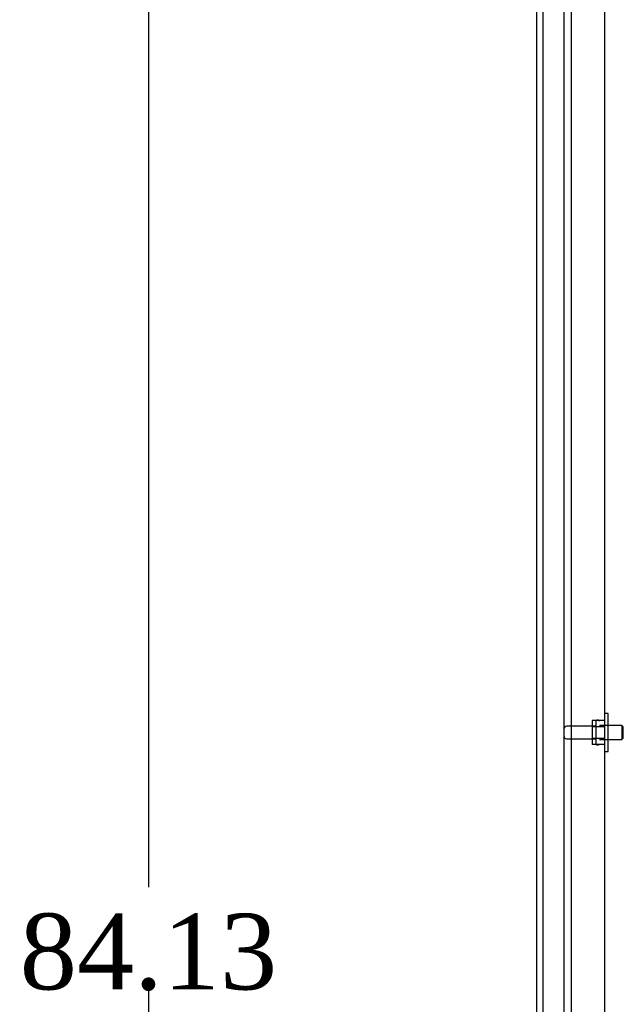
# Model space of a CAD drawing. Header units: inches. Extents: x 2 to 538, y -2 to 358.
# Tile 3 of 43: x 34 to 50, y 177 to 203. Entities that reach past the tile are written whole.
import ezdxf
from ezdxf.enums import TextEntityAlignment as Align
from ezdxf.lldxf.tags import DXFTag

# ---------------------------------------------------------------- set-up
doc = ezdxf.new("R2010")
doc.units = ezdxf.units.IN
doc.header["$MEASUREMENT"] = 0
for name, color, linetype in [('COM43135', 7, 'Continuous'), ('COM55702-64', 7, 'Continuous'), ('COM71159-5', 7, 'Continuous'), ('Default', 7, 'Continuous'), ('NTS166105', 7, 'Continuous'), ('STD26094', 7, 'Continuous'), ('WAF25059', 7, 'Continuous')]:
    doc.layers.add(name, color=color, linetype=linetype)
doc.styles.add('SEACAD_Times_New_Roman', font='times.ttf')
tags = doc.linetypes.add('HIDDEN2', pattern=[0.1875, 0.125, -0.0625]).pattern_tags.tags
tags[6:7] = [DXFTag(74, 4), DXFTag(75, 0), DXFTag(340, '0'), DXFTag(46, 0.0), DXFTag(50, 0.0), DXFTag(44, 0.0), DXFTag(45, 0.0)]
tags[4:5] = [DXFTag(74, 4), DXFTag(75, 0), DXFTag(340, '0'), DXFTag(46, 0.0), DXFTag(50, 0.0), DXFTag(44, 0.0), DXFTag(45, 0.0)]
doc.dimstyles.new('HAMMOND_(STH_-_540x360)', dxfattribs={"dimtxt": 2, "dimasz": 2.5, "dimexe": 1, "dimexo": 1, "dimgap": 0.5, "dimtad": 0, "dimtih": 1, "dimtoh": 1, "dimzin": 0, "dimdsep": 46, "dimtxsty": 'SEACAD_Times_New_Roman', "dimblk1": '_SE_FILLED', "dimblk2": '_SE_FILLED', "dimsah": 1, "dimcen": 1, "dimadec": 0, "dimazin": 0, "dimtfac": 0.8, "dimtofl": 0, "dimtmove": 0, "dimatfit": 3, "dimfxl": 0, "dimtolj": 1, "dimtzin": 0, "dimarcsym": 0})

# ---------------------------------------------------------------- blocks, each defined once
blk = doc.blocks.new('SE3')
at = {"layer": 'COM43135', "color": 7, "linetype": 'HIDDEN2'}
for p, q in [((48.275, 218.083), (48.275, 150.333)), ((49.15, 217.958), (49.15, 150.458))]:
    blk.add_line(p, q, dxfattribs=at)
at = {"layer": 'COM55702-64', "color": 7, "linetype": 'HIDDEN2'}
for p, q in [((47.535, 148.54), (47.535, 220.29)), ((48.088, 148.54), (48.088, 220.29))]:
    blk.add_line(p, q, dxfattribs=at)
at = {"layer": 'COM71159-5', "color": 7, "linetype": 'Continuous'}
blk.add_line((47.368, 148.458), (47.368, 220.393), dxfattribs=at)
at = {"layer": 'NTS166105', "color": 7, "linetype": 'HIDDEN2'}
for p, q in [((48.83, 184.524), (48.83, 184.363)), ((49.15, 184.524), (48.83, 184.524)), ((48.83, 184.363), (48.83, 184.054)), ((49.15, 184.363), (48.83, 184.363)), ((48.83, 184.054), (48.83, 183.892)), ((49.15, 184.054), (48.83, 184.054)), ((49.15, 183.892), (48.83, 183.892))]:
    blk.add_line(p, q, dxfattribs=at)
at = {"layer": 'STD26094', "color": 7, "linetype": 'HIDDEN2'}
for p, q in [((48.925, 184.373), (48.148, 184.373)), ((48.925, 184.503), (48.925, 183.913)), ((48.995, 184.533), (48.955, 184.533)), ((49.612, 184.395), (49.025, 184.395)), ((49.612, 184.395), (49.612, 184.02)), ((49.65, 184.358), (49.612, 184.395)), ((49.65, 184.058), (49.65, 184.358)), ((48.148, 184.043), (48.925, 184.043)), ((48.955, 183.883), (48.995, 183.883)), ((49.025, 184.02), (49.612, 184.02)), ((49.612, 184.02), (49.65, 184.058))]:
    blk.add_line(p, q, dxfattribs=at)
for centre, radius, start, end in [((48.148, 184.313), 0.06, 90, 180), ((48.955, 184.503), 0.03, 90, 180), ((48.995, 184.503), 0.03, 0, 90), ((48.148, 184.103), 0.06, 180, 270), ((48.955, 183.913), 0.03, 180, 270), ((48.995, 183.913), 0.03, 270, 0)]:
    blk.add_arc(centre, radius, start, end, dxfattribs=at)
at = {"layer": 'WAF25059', "color": 7, "linetype": 'HIDDEN2'}
for p, q in [((49.246, 184.708), (49.15, 184.708)), ((49.246, 183.708), (49.246, 184.708)), ((49.15, 183.708), (49.246, 183.708))]:
    blk.add_line(p, q, dxfattribs=at)
blk = doc.blocks.new('DMBLK3689')
at = {"layer": 'Default', "linetype": 'Continuous'}
for points in [[(36.713, 217.988), (37.547, 217.988), (37.13, 220.488)], [(36.713, 138.863), (37.13, 136.363), (37.547, 138.863)]]:
    blk.add_hatch(color=7, dxfattribs=at).paths.add_polyline_path(points)
at = {"layer": 'Default', "color": 7, "linetype": 'Continuous'}
for p, q in [((46.463, 220.488), (36.13, 220.488)), ((37.13, 180.125), (37.13, 220.488)), ((37.13, 136.363), (37.13, 177.425)), ((46.463, 136.363), (36.13, 136.363))]:
    blk.add_line(p, q, dxfattribs=at)
at = {"layer": 'Default', "color": 7, "linetype": 'Continuous', "style": 'SEACAD_Times_New_Roman'}
blk.add_text('84.13', height=2, dxfattribs=at).set_placement((33.718, 179.425), align=Align.TOP_LEFT)
blk = doc.blocks.new('_SE_FILLED')
at = {"color": 0}
blk.add_line((0, 0), (-1, 0), dxfattribs=at)
blk.add_solid([(0, 0), (-1, -0.1665), (-1, 0.1665), (0, 0)], dxfattribs=at)

msp = doc.modelspace()

# ---------------------------------------------------------------- block references
at = {"layer": 'Default'}
msp.add_blockref('SE3', (0, 0), dxfattribs=at)

# ---------------------------------------------------------------- dimensions: what is measured, and where the dimension line sits
at = {"layer": 'Default', "color": 7, "linetype": 'Continuous'}
dim = msp.add_linear_dim(base=(37.129852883, 136.362765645), p1=(47.462741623, 136.362765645), p2=(47.462662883, 220.487765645), angle=90.000053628, text='\\A1;<>', dimstyle='HAMMOND_(STH_-_540x360)', dxfattribs=at)
dim.commit()
dim.dimension.update_dxf_attribs({"geometry": 'DMBLK3689', "text_midpoint": (37.129852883, 178.425265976), "dimtype": 161})

doc.saveas('drawing.dxf')
